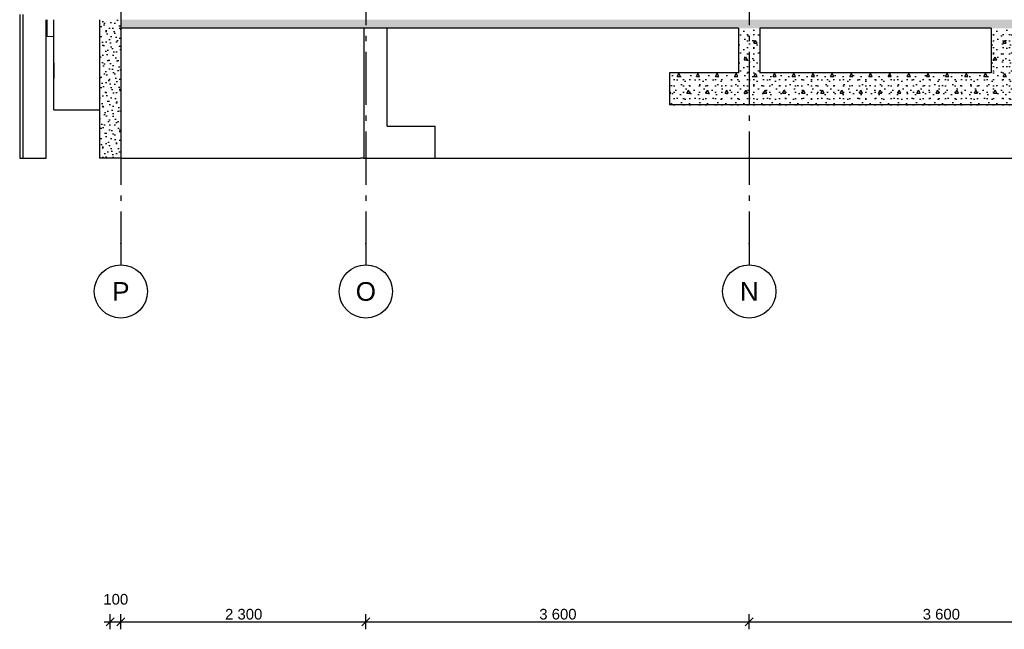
# Model space of a CAD drawing. Header units: millimetres. Extents: x -8544 to 51179, y -2070 to 13050.
# Tile 1 of 168: x -5633 to 3611, y -2070 to 3650. Entities that reach past the tile are written whole.
import ezdxf
from ezdxf.enums import TextEntityAlignment as Align

# ---------------------------------------------------------------- set-up
doc = ezdxf.new("R2010")
doc.units = ezdxf.units.MM
doc.header["$LTSCALE"] = 0.5
doc.header["$MEASUREMENT"] = 0
doc.linetypes.add('Akselinje', pattern=[1500, 1000, -200, 100, -200])
doc.linetypes.add('PLINE', pattern=[0])
for name, color, linetype in [('216- Direkte fundamentering', 7, 'Continuous'), ('216- Direkte fundamentering (Skravur)', 7, 'Continuous'), ('2314 Bærende yttervegger_ lettklinker', 7, 'Continuous'), ('2314 Bærende yttervegger_ lettklinker (Skravur)', 7, 'Continuous'), ('252- Gulv på grunn_ bunnplate', 7, 'Continuous'), ('252- Gulv på grunn_ bunnplate (Skravur)', 7, 'Continuous'), ('282- Utvendige trapper(Nye konstruksjoner)', 7, 'Continuous'), ('722- Trapper og ramper i terreng(Nye konstruksjoner)', 7, 'Continuous'), ('82-- Modullinjer', 7, 'Continuous'), ('842-M___1_50 Målsetting bygning', 7, 'Continuous')]:
    doc.layers.add(name, color=color, linetype=linetype)
doc.styles.add('GENERATED_STYLE_1', font='arial.ttf')
doc.styles.add('GENERATED_STYLE_2', font='arial.ttf')
doc.dimstyles.new('GENERATED_STYLE__1', dxfattribs={"dimtxt": 100, "dimasz": 71.25, "dimexe": 0.18, "dimexo": 0.0625, "dimgap": 0, "dimtad": 1, "dimtih": 1, "dimtoh": 1, "dimdec": 0, "dimzin": 0, "dimdsep": 46, "dimtxsty": 'GENERATED_STYLE_2', "dimblk": 'ARROWHEAD_6', "dimblk1": 'ARROWHEAD_6', "dimblk2": 'ARROWHEAD_6', "dimcen": 0.09, "dimclrd": 256, "dimclre": 256, "dimclrt": 256, "dimadec": 1, "dimazin": 0, "dimtfac": 1, "dimtdec": 4, "dimtmove": 0, "dimatfit": 3, "dimfxl": 1, "dimtolj": 1, "dimtzin": 0, "dimarcsym": 0})
pattern_1 = [(0, (0, 0), (0, 311.769), [30, -150]), (0, (90, 155.9), (0, 311.769), [30, -150]), (60, (0, 0), (-270, 155.8846), [30, -150]), (60, (180, 0), (-270, 155.8846), [30, -150]), (120, (30, 0), (270, 155.8846), [30, -150]), (120, (210, 0), (270, 155.8846), [30, -150]), (0, (0, 30), (0, 60), [0, -60, 0, -90]), (45, (30, 30), (-42.42641, 42.42641), [0, -45, 0, -75])]

# ---------------------------------------------------------------- blocks, each defined once
blk = doc.blocks.new('Standard grid marker[1]', base_point=(-4683.1, 12550))
at = {"layer": '82-- Modullinjer', "linetype": 'Akselinje'}
for p, q in [((-4683.1, 12350), (-4683.1, 12550)), ((-4683.1, 12350), (-4683.1, 1550)), ((-4683.1, 1550), (-4683.1, 1350))]:
    blk.add_line(p, q, dxfattribs=at)
at = {"layer": '82-- Modullinjer', "linetype": 'PLINE'}
for centre in [(-4683.1, 12800), (-4683.1, 1100)]:
    blk.add_circle(centre, 250, dxfattribs=at)
at = {"layer": '82-- Modullinjer', "linetype": 'Akselinje'}
for p in [(-4683.1, 12350), (-4683.1, 12350), (-4683.1, 1550), (-4683.1, 1550)]:
    blk.add_point(p, dxfattribs=at)
at = {"layer": '82-- Modullinjer', "style": 'GENERATED_STYLE_1'}
for tag, p in [('AC_MarkerText_1_0', (-4683.1, 12887.5)), ('AC_MarkerText_1_1', (-4683.1, 1187.5))]:
    blk.add_attdef(tag, text='', height=175, rotation=360, dxfattribs=at).set_placement(p, align=Align.TOP_CENTER)
blk = doc.blocks.new('Standard grid marker[2]', base_point=(-2383.1, 12550))
at = {"layer": '82-- Modullinjer', "linetype": 'Akselinje'}
for p, q in [((-2383.1, 12350), (-2383.1, 12550)), ((-2383.1, 12350), (-2383.1, 1550)), ((-2383.1, 1550), (-2383.1, 1350))]:
    blk.add_line(p, q, dxfattribs=at)
at = {"layer": '82-- Modullinjer', "linetype": 'PLINE'}
for centre in [(-2383.1, 12800), (-2383.1, 1100)]:
    blk.add_circle(centre, 250, dxfattribs=at)
at = {"layer": '82-- Modullinjer', "linetype": 'Akselinje'}
for p in [(-2383.1, 12350), (-2383.1, 12350), (-2383.1, 1550), (-2383.1, 1550)]:
    blk.add_point(p, dxfattribs=at)
at = {"layer": '82-- Modullinjer', "style": 'GENERATED_STYLE_1'}
for tag, p in [('AC_MarkerText_1_0', (-2383.1, 12887.5)), ('AC_MarkerText_1_1', (-2383.1, 1187.5))]:
    blk.add_attdef(tag, text='', height=175, rotation=360, dxfattribs=at).set_placement(p, align=Align.TOP_CENTER)
blk = doc.blocks.new('Standard grid marker[3]', base_point=(1216.9, 12550))
at = {"layer": '82-- Modullinjer', "linetype": 'Akselinje'}
for p, q in [((1216.9, 12350), (1216.9, 12550)), ((1216.9, 12350), (1216.9, 1550)), ((1216.9, 1550), (1216.9, 1350))]:
    blk.add_line(p, q, dxfattribs=at)
at = {"layer": '82-- Modullinjer', "linetype": 'PLINE'}
for centre in [(1216.9, 12800), (1216.9, 1100)]:
    blk.add_circle(centre, 250, dxfattribs=at)
at = {"layer": '82-- Modullinjer', "linetype": 'Akselinje'}
for p in [(1216.9, 12350), (1216.9, 12350), (1216.9, 1550), (1216.9, 1550)]:
    blk.add_point(p, dxfattribs=at)
at = {"layer": '82-- Modullinjer', "style": 'GENERATED_STYLE_1'}
for tag, p in [('AC_MarkerText_1_0', (1216.9, 12887.5)), ('AC_MarkerText_1_1', (1216.9, 1187.5))]:
    blk.add_attdef(tag, text='', height=175, rotation=360, dxfattribs=at).set_placement(p, align=Align.TOP_CENTER)
blk = doc.blocks.new('*D128')
at = {"layer": '842-M___1_50 Målsetting bygning', "linetype": 'PLINE'}
for p, q in [((-4783.1, -2070.3), (-4783.1, -1929.7)), ((-4683.1, -2070.3), (-4683.1, -1929.7)), ((-4839.3, -2000), (-4783.1, -2000)), ((-4745.6, -1962.5), (-4820.6, -2037.5)), ((-4783.1, -2000), (-4683.1, -2000)), ((-4645.6, -1962.5), (-4720.6, -2037.5))]:
    blk.add_line(p, q, dxfattribs=at)
at = {"layer": '842-M___1_50 Målsetting bygning', "insert": (-4847.5, -1840), "char_height": 100, "attachment_point": 7, "style": 'GENERATED_STYLE_2'}
blk.add_mtext('\\A1;{\\pql;\\fArial|b0|i0|c0|p0;\\W1.000000;100}', dxfattribs=at)
blk = doc.blocks.new('ARROWHEAD_6')
at = {"linetype": 'Continuous'}
for p, q in [((0, 0), (-1, 0)), ((-0.5, -0.5), (0.5, 0.5))]:
    blk.add_line(p, q, dxfattribs=at)
blk = doc.blocks.new('*D130')
at = {"layer": '842-M___1_50 Målsetting bygning', "linetype": 'PLINE'}
for p, q in [((-4683.1, -2070.3), (-4683.1, -1929.7)), ((-2383.1, -2070.3), (-2383.1, -1929.7)), ((-4645.6, -1962.5), (-4720.6, -2037.5)), ((-4683.1, -2000), (-2383.1, -2000)), ((-2345.6, -1962.5), (-2420.6, -2037.5))]:
    blk.add_line(p, q, dxfattribs=at)
at = {"layer": '842-M___1_50 Målsetting bygning', "insert": (-3704.7, -1980), "char_height": 100, "attachment_point": 7, "style": 'GENERATED_STYLE_2'}
blk.add_mtext('\\A1;{\\pql;\\fArial|b0|i0|c0|p0;\\W1.000000;2\xa0300}', dxfattribs=at)
blk = doc.blocks.new('*D131')
at = {"layer": '842-M___1_50 Målsetting bygning', "linetype": 'PLINE'}
for p, q in [((-2383.1, -2070.3), (-2383.1, -1929.7)), ((1216.9, -2070.3), (1216.9, -1929.7)), ((-2345.6, -1962.5), (-2420.6, -2037.5)), ((-2383.1, -2000), (1216.9, -2000)), ((1254.4, -1962.5), (1179.4, -2037.5))]:
    blk.add_line(p, q, dxfattribs=at)
at = {"layer": '842-M___1_50 Målsetting bygning', "insert": (-754.7, -1980), "char_height": 100, "attachment_point": 7, "style": 'GENERATED_STYLE_2'}
blk.add_mtext('\\A1;{\\pql;\\fArial|b0|i0|c0|p0;\\W1.000000;3\xa0600}', dxfattribs=at)
blk = doc.blocks.new('*D132')
at = {"layer": '842-M___1_50 Målsetting bygning', "linetype": 'PLINE'}
for p, q in [((1216.9, -2070.3), (1216.9, -1929.7)), ((4816.9, -2070.3), (4816.9, -1929.7)), ((1254.4, -1962.5), (1179.4, -2037.5)), ((1216.9, -2000), (4816.9, -2000)), ((4854.4, -1962.5), (4779.4, -2037.5))]:
    blk.add_line(p, q, dxfattribs=at)
at = {"layer": '842-M___1_50 Målsetting bygning', "insert": (2845.3, -1980), "char_height": 100, "attachment_point": 7, "style": 'GENERATED_STYLE_2'}
blk.add_mtext('\\A1;{\\pql;\\fArial|b0|i0|c0|p0;\\W1.000000;3\xa0600}', dxfattribs=at)

msp = doc.modelspace()

# ---------------------------------------------------------------- hatches: boundary and pattern name
at = {"layer": '216- Direkte fundamentering (Skravur)', "linetype": 'Continuous'}
h = msp.add_hatch(dxfattribs=at)
h.set_pattern_fill('Betong_strukturell', color=256, style=0, pattern_type=2)
h.set_pattern_definition(pattern_1)
h.paths.add_polyline_path([(1116.9, 3570), (1116.9, 3150), (1316.9, 3150), (1316.9, 3570)])
h = msp.add_hatch(dxfattribs=at)
h.set_pattern_fill('Betong_strukturell', color=256, style=0, pattern_type=2)
h.set_pattern_definition(pattern_1)
h.paths.add_polyline_path([(3486.9, 3570), (3486.9, 3150), (3686.9, 3150), (3686.9, 3570)])
h = msp.add_hatch(dxfattribs=at)
h.set_pattern_fill('Betong_strukturell', color=256, style=0, pattern_type=2)
h.set_pattern_definition(pattern_1)
h.paths.add_polyline_path([(4336.9, 3150), (466.9, 3150), (466.9, 2850), (4336.9, 2850)])
at = {"layer": '2314 Bærende yttervegger_ lettklinker (Skravur)', "linetype": 'Continuous'}
h = msp.add_hatch(dxfattribs=at)
h.set_pattern_fill('Lettklinker', color=256, style=0, pattern_type=2)
h.set_pattern_definition([(45, (0, 150), (-47.7297, 47.7297), [0, -45, 0, -67.5]), (110, (150, 150), (63.42925, 23.08636), [0, -33, 0, -57])])
h.paths.add_polyline_path([(-4683.1, 2350), (-4683.1, 3650), (-4883.1, 3650), (-4883.1, 2350)])
at = {"layer": '252- Gulv på grunn_ bunnplate (Skravur)', "linetype": 'Continuous'}
h = msp.add_hatch(dxfattribs=at)
h.set_pattern_fill('Betong_strukturell', color=256, style=0, pattern_type=2)
h.set_pattern_definition(pattern_1)
h.paths.add_polyline_path([(-4683.1, 3570), (25666.9, 3570), (25666.9, 3650), (-4683.1, 3650)])

# ---------------------------------------------------------------- linework, layer by layer
at = {"layer": '216- Direkte fundamentering', "linetype": 'PLINE'}
for p, q in [((-5633.1, 3700), (-5633.1, 2350)), ((-5603.1, 3700), (-5603.1, 2350)), ((-5383.1, 2350), (-5383.1, 3650)), ((-2403.1, 3570), (-2403.1, 2350)), ((-2183.1, 2650), (-2183.1, 3570)), ((1116.9, 3570), (1116.9, 3150)), ((1316.9, 3570), (1316.9, 3150)), ((3486.9, 3570), (3486.9, 3150)), ((466.9, 3150), (466.9, 2850)), ((1116.9, 3150), (466.9, 3150)), ((3486.9, 3150), (1316.9, 3150)), ((4336.9, 2850), (466.9, 2850)), ((-2183.1, 2650), (-1733.1, 2650)), ((-1733.1, 2350), (-1733.1, 2650)), ((-5633.1, 2350), (-5603.1, 2350)), ((-5603.1, 2350), (-5383.1, 2350)), ((-4683.1, 2350), (-2433.1, 2350)), ((-2403.1, 2350), (-2433.1, 2350)), ((-2403.1, 2350), (-1733.1, 2350)), ((-1733.1, 2350), (4166.9, 2350))]:
    msp.add_line(p, q, dxfattribs=at)
at = {"layer": '2314 Bærende yttervegger_ lettklinker', "linetype": 'PLINE'}
for p, q in [((-4883.1, 3650), (-4883.1, 2350)), ((-4683.1, 3650), (-4683.1, 3570)), ((-4683.1, 3570), (-4683.1, 2350)), ((-4683.1, 2350), (-4883.1, 2350))]:
    msp.add_line(p, q, dxfattribs=at)
at = {"layer": '252- Gulv på grunn_ bunnplate', "linetype": 'PLINE'}
for p, q in [((1116.9, 3570), (-4683.1, 3570)), ((3486.9, 3570), (1316.9, 3570))]:
    msp.add_line(p, q, dxfattribs=at)
at = {"layer": '282- Utvendige trapper(Nye konstruksjoner)', "linetype": 'PLINE'}
for q in [(-5311.8, 3650), (-4883.1, 2804.8)]:
    msp.add_line((-5311.8, 2804.8), q, dxfattribs=at)
at = {"layer": '722- Trapper og ramper i terreng(Nye konstruksjoner)', "linetype": 'PLINE'}
for p, q in [((-5376.8, 3650), (-5376.8, 3494)), ((-5376.8, 3494), (-5315.6, 3492.5)), ((-5315.6, 3509.2), (-5315.6, 2946.1)), ((-5311.8, 3246.4), (-5315.6, 2946.1)), ((-5315.6, 2946.1), (-5311.8, 2946.1))]:
    msp.add_line(p, q, dxfattribs=at)

# ---------------------------------------------------------------- block references
at = {"layer": '82-- Modullinjer', "linetype": 'PLINE'}
ref = msp.add_blockref('Standard grid marker[1]', (-4683.1, 12550), dxfattribs=at)
ref.add_attrib('AC_MarkerText_1', 'P', dxfattribs={"color": 7, "height": 175, "rotation": 360, "style": 'GENERATED_STYLE_1'}).set_placement((-4683.1, 12887.5), align=Align.TOP_CENTER)
ref.add_attrib('AC_MarkerText_1_1', 'P', dxfattribs={"color": 7, "height": 175, "rotation": 360, "style": 'GENERATED_STYLE_1'}).set_placement((-4683.1, 1187.5), align=Align.TOP_CENTER)
ref = msp.add_blockref('Standard grid marker[2]', (-2383.1, 12550), dxfattribs=at)
ref.add_attrib('AC_MarkerText_1', 'O', dxfattribs={"color": 7, "height": 175, "rotation": 360, "style": 'GENERATED_STYLE_1'}).set_placement((-2383.1, 12887.5), align=Align.TOP_CENTER)
ref.add_attrib('AC_MarkerText_1_1', 'O', dxfattribs={"color": 7, "height": 175, "rotation": 360, "style": 'GENERATED_STYLE_1'}).set_placement((-2383.1, 1187.5), align=Align.TOP_CENTER)
ref = msp.add_blockref('Standard grid marker[3]', (1216.9, 12550), dxfattribs=at)
ref.add_attrib('AC_MarkerText_1', 'N', dxfattribs={"color": 7, "height": 175, "rotation": 360, "style": 'GENERATED_STYLE_1'}).set_placement((1216.9, 12887.5), align=Align.TOP_CENTER)
ref.add_attrib('AC_MarkerText_1_1', 'N', dxfattribs={"color": 7, "height": 175, "rotation": 360, "style": 'GENERATED_STYLE_1'}).set_placement((1216.9, 1187.5), align=Align.TOP_CENTER)

# ---------------------------------------------------------------- dimensions: what is measured, and where the dimension line sits
at = {"layer": '842-M___1_50 Målsetting bygning', "linetype": 'Continuous'}
for base, p1, p2, picture, middle in [((-4683.1, -2000), (-4783.1, -2000), (-4683.1, -2000), '*D128', (-4733.3, -1790)), ((-2383.1, -2000), (-4683.1, -2000), (-2383.1, -2000), '*D130', (-3533.1, -1930)), ((1216.9, -2000), (-2383.1, -2000), (1216.9, -2000), '*D131', (-583.1, -1930)), ((4816.9, -2000), (1216.9, -2000), (4816.9, -2000), '*D132', (3016.9, -1930))]:
    dim = msp.add_linear_dim(base=base, p1=p1, p2=p2, dimstyle='GENERATED_STYLE__1', dxfattribs=at)
    dim.commit()
    dim.dimension.update_dxf_attribs({"geometry": picture, "text_midpoint": middle, "dimtype": 160})

doc.saveas('drawing.dxf')
